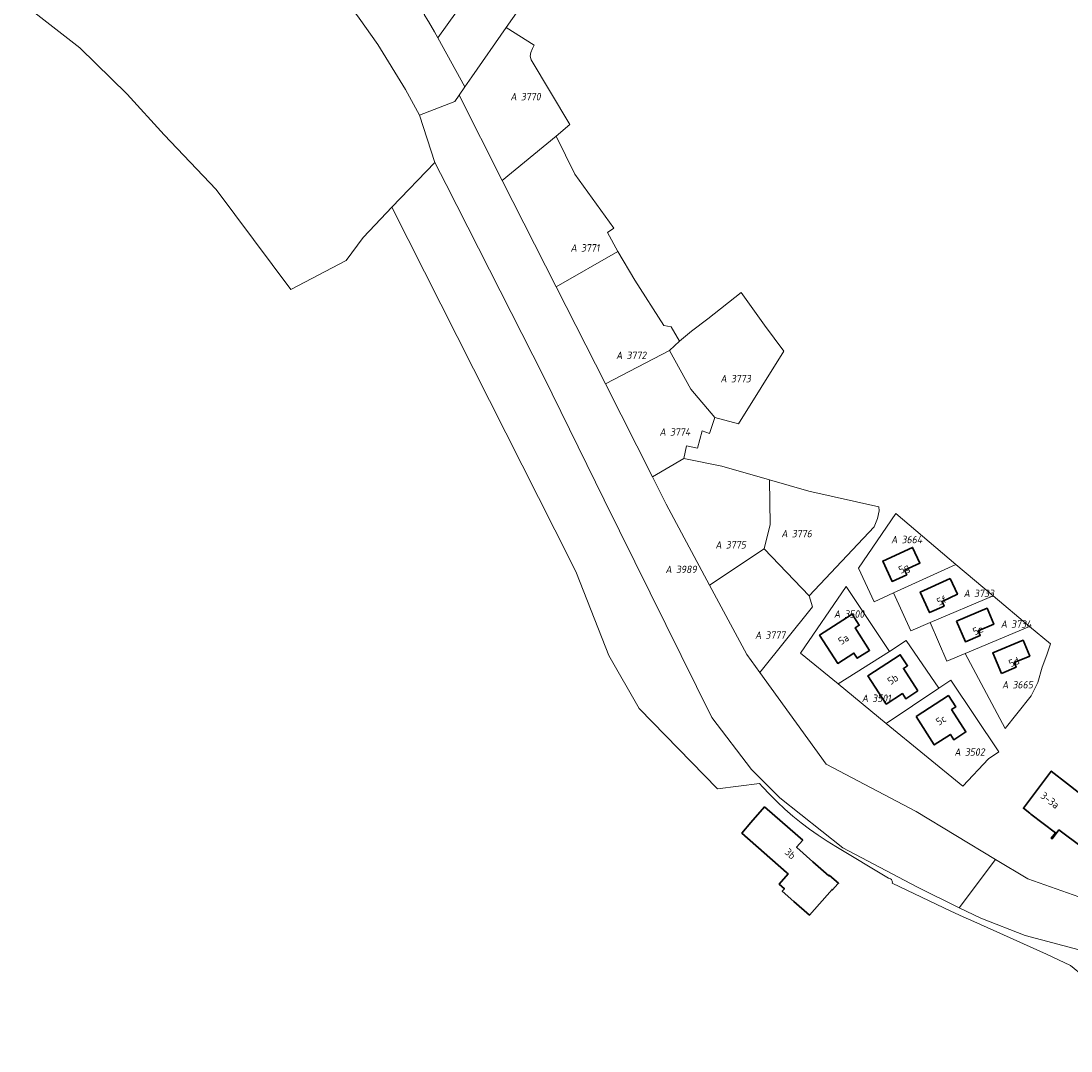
# Model space of a CAD drawing. Extents: x 184444 to 186844, y 346155 to 349219.
# Tile 4 of 49: x 185047 to 185301, y 346828 to 347077. Entities that reach past the tile are written whole.
import ezdxf
from ezdxf.enums import TextEntityAlignment as Align
from ezdxf.lldxf.tags import DXFTag

# ---------------------------------------------------------------- set-up
doc = ezdxf.new("R2010")
doc.units = 0
for name, color, linetype, lineweight in [('B-WE-KG-GRENS_PERCEEL-G', 150, 'KG-PERCEEL', 18), ('B-WE-KG-GRENS_PERCEEL-GV', 150, 'Continuous', 18), ('B-WE-KG-GRENS_PERCEEL-S', 150, 'Continuous', 25), ('B-WE-OG-BEBOUWING-G', 7, 'Continuous', 35), ('B-WE-OG-BEBOUWING_HUISNUMMER-T18', 1, 'Continuous', 18)]:
    doc.layers.add(name, color=color, linetype=linetype, lineweight=lineweight)
doc.styles.add('NLCS-ISO', font='NLCS-ISO.ttf')
doc.styles.add('NLCS-ISO-M1000-T18', font='NLCS-ISO.ttf', dxfattribs={"height": 1.8})
doc.styles.get("Standard").update_dxf_attribs({"font": 'NLCS-ISO.ttf'})
tags = doc.linetypes.add('KG-PERCEEL', pattern='A,5.5,-2,["P",Standard,S=1.8,R=0,X=-0.5,Y=-0.9],-2,5.5,-2,[5,NLCS.SHX,S=0.75,R=0,X=0,Y=0],-2', length=19).pattern_tags.tags
tags[6] = DXFTag(74, 10)

# ---------------------------------------------------------------- blocks, each defined once
blk = doc.blocks.new('SKG-PERCEELNUMMER-SO')
at = {"style": 'NLCS-ISO', "oblique": 10, "flags": 1}
for tag, p in [('GEMEENTECODE', (0, 2.55)), ('PERCEELGROOTTE', (0, -2.45))]:
    blk.add_attdef(tag, text='', height=1.8, dxfattribs=at).set_placement(p, align=Align.MIDDLE_CENTER)
at = {"style": 'NLCS-ISO', "oblique": 10}
blk.add_attdef('SECTIE', text='', height=1.8, dxfattribs=at).set_placement((-0.5, 0), align=Align.MIDDLE_RIGHT)
blk.add_attdef('PERCEELNUMMER', text='', height=1.8, dxfattribs=at).set_placement((0.5, 0), align=Align.MIDDLE_LEFT)

msp = doc.modelspace()

# ---------------------------------------------------------------- linework, layer by layer
at = {"layer": 'B-WE-KG-GRENS_PERCEEL-G', "flags": 128}
for points in [[(184619.933, 347001.151), (184616.303, 347007.776), (184614.682, 347008.576), (184614.231, 347010.642), (184615.493, 347014.996), (184617.25, 347017.675), (184624.322, 347026.517), (184634.13, 347033.958), (184640.876, 347044.373), (184652.757, 347056.203), (184658.006, 347060.713), (184663.321, 347064.935), (184666.877, 347068.911), (184673.351, 347076.432), (184681.82, 347107.095), (184686.322, 347133.152), (184688.246, 347141.057), (184693.575, 347155.171), (184708.589, 347173.438), (184712.644, 347176.144), (184722.39, 347181.352), (184773.831, 347187.755), (184792.481, 347185.904), (184826.731, 347183.109), (184863.301, 347178.31), (184890.817, 347173.479), (184910.63, 347169.465), (184921.065, 347165.258), (184933.937, 347158.527), (184944.421, 347151.879), (184954.762, 347143.099), (184966.142, 347130.797), (184976.953, 347121.208), (184986.908, 347113.223), (184997.216, 347106.021), (185006.116, 347101.413), (185036.151, 347087.677), (185049.786, 347079.541), (185061.357, 347070.508), (185072.794, 347059.295), (185081.721, 347049.475), (185094.294, 347036.297), (185112.418, 347012.094)], [(185083.549, 347140.3), (185090.969, 347129.39), (185128.95, 347077.67), (185133.46, 347071.319), (185140.08, 347060.41), (185143.479, 347054.199)], [(185147.961, 347072.886), (185168.212, 347101.268), (185168.537, 347117.408), (185172.239, 347123.619), (185173.696, 347132.039)], [(185180.549, 347098.391), (185164.474, 347075.408)], [(185144.648, 347078.569), (185145.528, 347077.087), (185145.656, 347076.872), (185147.137, 347074.378), (185147.961, 347072.886)], [(185164.474, 347075.408), (185156.12, 347063.463)], [(185164.474, 347075.408), (185171.271, 347071.143), (185170.822, 347070.336), (185170.446, 347069.37), (185170.292, 347068.458), (185170.505, 347067.61), (185179.892, 347051.937), (185176.527, 347049.163)], [(185147.961, 347072.886), (185154.469, 347061.102)], [(185156.12, 347063.463), (185154.469, 347061.102)], [(185154.469, 347061.102), (185153.072, 347059.038)], [(185143.479, 347054.199), (185152.049, 347057.527)], [(185153.072, 347059.038), (185152.049, 347057.527)], [(185163.514, 347038.436), (185153.072, 347059.038)], [(185147.174, 347042.788), (185143.479, 347054.199)], [(185176.527, 347049.163), (185163.514, 347038.436)], [(185191.451, 347021.239), (185188.999, 347025.891), (185190.468, 347026.881), (185181.071, 347039.978), (185176.527, 347049.163)], [(185136.834, 347031.978), (185147.174, 347042.788)], [(185274.05, 346862.628), (185263.773, 346867.671), (185245.9, 346877.147), (185230.674, 346889.233), (185223.763, 346896.034), (185214.213, 346908.605), (185188.161, 346961.25), (185173.456, 346991.134), (185149.926, 347037.467), (185147.174, 347042.788)], [(185176.545, 347012.727), (185163.514, 347038.436)], [(185132.788, 347027.747), (185136.834, 347031.978)], [(185136.834, 347031.978), (185180.21, 346946.19)], [(185112.418, 347012.094), (185125.755, 347019.124), (185129.866, 347024.692), (185132.788, 347027.747)], [(185191.451, 347021.239), (185176.545, 347012.727)], [(185206.348, 346999.616), (185204.325, 347003.083), (185202.594, 347003.38), (185195.617, 347014.353), (185191.451, 347021.239)], [(185188.447, 346989.246), (185176.545, 347012.727)], [(185214.897, 346981.105), (185220.688, 346979.615), (185231.581, 346997.205), (185226.922, 347003.436), (185221.318, 347011.351), (185213.266, 347005.027), (185209.3, 347001.976), (185206.348, 346999.616)], [(185206.348, 346999.616), (185203.955, 346997.341)], [(185203.955, 346997.341), (185188.447, 346989.246)], [(185214.897, 346981.105), (185209.143, 346987.952), (185203.955, 346997.341)], [(185199.843, 346966.764), (185188.447, 346989.246)], [(185207.454, 346971.267), (185208.113, 346974.261), (185210.749, 346973.709), (185211.872, 346977.906), (185213.625, 346977.31), (185214.897, 346981.105)], [(185199.843, 346966.764), (185207.454, 346971.267)], [(185228.124, 346966.073), (185216.597, 346969.339), (185207.454, 346971.267)], [(185213.665, 346940.61), (185203.174, 346960.192), (185199.843, 346966.764)], [(185228.124, 346966.073), (185228.341, 346955.31), (185226.837, 346949.401)], [(185237.768, 346938.028), (185253.477, 346954.7), (185254.278, 346956.717), (185254.668, 346958.548), (185254.552, 346959.516), (185237.646, 346963.375), (185228.124, 346966.073)], [(185258.101, 346938.74), (185253.45, 346936.619), (185249.708, 346944.759), (185258.685, 346957.91)], [(185258.685, 346957.91), (185273.237, 346945.642)], [(185226.837, 346949.401), (185213.665, 346940.61)], [(185226.837, 346949.401), (185237.768, 346938.028)], [(185180.21, 346946.19), (185181.462, 346943.48)], [(185273.237, 346945.642), (185258.101, 346938.74)], [(185273.237, 346945.642), (185282.244, 346938.052)], [(185225.734, 346892.671), (185215.536, 346891.368), (185196.594, 346910.815), (185189.268, 346923.602), (185181.462, 346943.48)], [(185225.8, 346919.502), (185222.627, 346923.884), (185213.665, 346940.61)], [(185257.203, 346924.571), (185246.669, 346940.307), (185235.638, 346924.15), (185244.737, 346916.733)], [(185225.8, 346919.502), (185238.584, 346935.378), (185237.768, 346938.028)], [(185262.291, 346929.552), (185258.101, 346938.74)], [(185267.025, 346931.567), (185282.244, 346938.052)], [(185282.244, 346938.052), (185291.052, 346930.626)], [(185262.291, 346929.552), (185267.025, 346931.567)], [(185267.025, 346931.567), (185271.007, 346922.213)], [(185275.442, 346924.073), (185291.052, 346930.626)], [(185291.052, 346930.626), (185296.076, 346926.392)], [(185269.07, 346915.698), (185261.192, 346927.274), (185257.203, 346924.571)], [(185285.13, 346905.959), (185287.953, 346909.543), (185291.421, 346913.842), (185293.079, 346917.099), (185294.104, 346920.76), (185295.215, 346923.792), (185296.076, 346926.392)], [(185257.203, 346924.571), (185244.737, 346916.733)], [(185275.442, 346924.073), (185271.007, 346922.213)], [(185285.13, 346905.959), (185275.442, 346924.073)], [(185282.839, 346874.308), (185263.583, 346885.907), (185241.872, 346897.312), (185225.8, 346919.502)], [(185256.349, 346907.168), (185274.895, 346892.03), (185281.1, 346898.663), (185283.62, 346900.34), (185271.991, 346917.646), (185269.07, 346915.698)], [(185244.737, 346916.733), (185256.349, 346907.168)], [(185269.07, 346915.698), (185256.349, 346907.168)], [(185244.213, 346877.439), (185242.085, 346878.745), (185239.948, 346880.158), (185237.858, 346881.638), (185235.817, 346883.186), (185233.828, 346884.801), (185231.893, 346886.48), (185230.015, 346888.221), (185228.195, 346890.021), (185226.433, 346891.882), (185225.734, 346892.671)], [(185256.96, 346869.761), (185244.213, 346877.439)], [(185282.839, 346874.308), (185274.05, 346862.628)], [(185434.347, 346854.866), (185394.936, 346854.641), (185372.511, 346855.276), (185357.672, 346855.431), (185339.593, 346857.12), (185322.442, 346860.147), (185304.352, 346864.797), (185290.625, 346869.618), (185282.839, 346874.308)], [(185256.96, 346869.761), (185257.201, 346869.717), (185257.423, 346869.614), (185257.61, 346869.456), (185257.752, 346869.256), (185257.837, 346869.026), (185257.86, 346868.783), (185257.82, 346868.541)], [(185272.019, 346861.792), (185257.82, 346868.541)], [(185274.973, 346860.428), (185272.019, 346861.792)], [(185448.042, 346840.796), (185443.38, 346841.307), (185414.64, 346842.759), (185391.916, 346843.407), (185368.869, 346842.328), (185351.748, 346843), (185334.036, 346844.515), (185320.074, 346847.938), (185289.991, 346855.906), (185279.215, 346860.093), (185274.05, 346862.628)], [(185274.973, 346860.428), (185277.573, 346859.285)], [(185295.099, 346851.422), (185277.573, 346859.285)], [(185295.099, 346851.422), (185300.905, 346848.633)], [(185326.083, 346828.006), (185300.905, 346848.633)]]:
    msp.add_lwpolyline(points, dxfattribs=at)
at = {"layer": 'B-WE-KG-GRENS_PERCEEL-GV', "flags": 128}
for points in [[(185173.696, 347132.039), (185172.53, 347145.262), (185169.38, 347180.98), (185162.38, 347262.799), (185162.174, 347265.204), (185155.679, 347269.062), (185154.29, 347269.887), (185105.937, 347298.611), (185105.304, 347295.496), (185154.029, 347266.552), (185157.938, 347220.868), (185165.046, 347135.681), (185165.052, 347126.186), (185162.302, 347113.679), (185161.471, 347111.516), (185157.272, 347100.593), (185144.648, 347078.569), (185145.528, 347077.087), (185145.656, 347076.872), (185147.137, 347074.378), (185147.961, 347072.886), (185168.212, 347101.268), (185168.537, 347117.408), (185172.239, 347123.619)], [(185147.961, 347072.886), (185154.469, 347061.102), (185156.12, 347063.463), (185164.474, 347075.408), (185180.549, 347098.391), (185190.979, 347113.303), (185194.059, 347117.706), (185177.37, 347129.453), (185173.696, 347132.039), (185172.239, 347123.619), (185168.537, 347117.408), (185168.212, 347101.268)], [(185156.12, 347063.463), (185154.469, 347061.102), (185153.072, 347059.038), (185163.514, 347038.436), (185176.527, 347049.163), (185179.892, 347051.937), (185170.505, 347067.61), (185170.292, 347068.458), (185170.446, 347069.37), (185170.822, 347070.336), (185171.271, 347071.143), (185164.474, 347075.408)], [(185143.479, 347054.199), (185147.174, 347042.788), (185149.926, 347037.467), (185173.456, 346991.134), (185188.161, 346961.25), (185214.213, 346908.605), (185223.763, 346896.034), (185230.674, 346889.233), (185245.9, 346877.147), (185263.773, 346867.671), (185274.05, 346862.628), (185282.839, 346874.308), (185263.583, 346885.907), (185241.872, 346897.312), (185225.8, 346919.502), (185222.627, 346923.884), (185213.665, 346940.61), (185203.174, 346960.192), (185199.843, 346966.764), (185188.447, 346989.246), (185176.545, 347012.727), (185163.514, 347038.436), (185153.072, 347059.038), (185152.049, 347057.527)], [(185191.451, 347021.239), (185188.999, 347025.891), (185190.468, 347026.881), (185181.071, 347039.978), (185176.527, 347049.163), (185163.514, 347038.436), (185176.545, 347012.727)], [(185203.955, 346997.341), (185206.348, 346999.616), (185204.325, 347003.083), (185202.594, 347003.38), (185195.617, 347014.353), (185191.451, 347021.239), (185176.545, 347012.727), (185188.447, 346989.246)], [(185203.955, 346997.341), (185209.143, 346987.952), (185214.897, 346981.105), (185220.688, 346979.615), (185231.581, 346997.205), (185226.922, 347003.436), (185221.318, 347011.351), (185213.266, 347005.027), (185209.3, 347001.976), (185206.348, 346999.616)], [(185188.447, 346989.246), (185199.843, 346966.764), (185207.454, 346971.267), (185208.113, 346974.261), (185210.749, 346973.709), (185211.872, 346977.906), (185213.625, 346977.31), (185214.897, 346981.105), (185209.143, 346987.952), (185203.955, 346997.341)], [(185226.837, 346949.401), (185228.341, 346955.31), (185228.124, 346966.073), (185216.597, 346969.339), (185207.454, 346971.267), (185199.843, 346966.764), (185203.174, 346960.192), (185213.665, 346940.61)], [(185226.837, 346949.401), (185237.768, 346938.028), (185253.477, 346954.7), (185254.278, 346956.717), (185254.668, 346958.548), (185254.552, 346959.516), (185237.646, 346963.375), (185228.124, 346966.073), (185228.341, 346955.31)], [(185258.685, 346957.91), (185249.708, 346944.759), (185253.45, 346936.619), (185258.101, 346938.74), (185273.237, 346945.642)], [(185253.45, 346936.619), (185249.708, 346944.759), (185258.685, 346957.91), (185273.237, 346945.642), (185282.244, 346938.052), (185291.052, 346930.626), (185296.076, 346926.392), (185295.215, 346923.792), (185294.104, 346920.76), (185293.079, 346917.099), (185291.421, 346913.842), (185287.953, 346909.543), (185285.13, 346905.959), (185275.442, 346924.073), (185271.007, 346922.213), (185267.025, 346931.567), (185262.291, 346929.552), (185258.101, 346938.74)], [(185226.837, 346949.401), (185213.665, 346940.61), (185222.627, 346923.884), (185225.8, 346919.502), (185238.584, 346935.378), (185237.768, 346938.028)], [(185262.291, 346929.552), (185267.025, 346931.567), (185282.244, 346938.052), (185273.237, 346945.642), (185258.101, 346938.74)], [(185257.203, 346924.571), (185246.669, 346940.307), (185235.638, 346924.15), (185244.737, 346916.733)], [(185244.737, 346916.733), (185235.638, 346924.15), (185246.669, 346940.307), (185257.203, 346924.571), (185261.192, 346927.274), (185269.07, 346915.698), (185271.991, 346917.646), (185283.62, 346900.34), (185281.1, 346898.663), (185274.895, 346892.03), (185256.349, 346907.168)], [(185291.052, 346930.626), (185282.244, 346938.052), (185267.025, 346931.567), (185271.007, 346922.213), (185275.442, 346924.073)], [(185291.052, 346930.626), (185275.442, 346924.073), (185285.13, 346905.959), (185287.953, 346909.543), (185291.421, 346913.842), (185293.079, 346917.099), (185294.104, 346920.76), (185295.215, 346923.792), (185296.076, 346926.392)], [(185257.203, 346924.571), (185244.737, 346916.733), (185256.349, 346907.168), (185269.07, 346915.698), (185261.192, 346927.274)], [(185269.07, 346915.698), (185256.349, 346907.168), (185274.895, 346892.03), (185281.1, 346898.663), (185283.62, 346900.34), (185271.991, 346917.646)], [(185274.05, 346862.628), (185279.215, 346860.093), (185289.991, 346855.906), (185320.074, 346847.938), (185334.036, 346844.515), (185351.748, 346843), (185368.869, 346842.328), (185391.916, 346843.407), (185414.64, 346842.759), (185443.38, 346841.307), (185448.042, 346840.796), (185448.821, 346857.436), (185434.347, 346854.866), (185394.936, 346854.641), (185372.511, 346855.276), (185357.672, 346855.431), (185339.593, 346857.12), (185322.442, 346860.147), (185304.352, 346864.797), (185290.625, 346869.618), (185282.839, 346874.308)]]:
    msp.add_lwpolyline(points, close=True, dxfattribs=at)
for points in [[(185180.549, 347098.391), (185164.474, 347075.408), (185171.271, 347071.143), (185170.822, 347070.336), (185170.446, 347069.37), (185170.292, 347068.458), (185170.505, 347067.61), (185179.892, 347051.937), (185176.527, 347049.163), (185181.071, 347039.978), (185190.468, 347026.881), (185188.999, 347025.891), (185191.451, 347021.239), (185195.617, 347014.353), (185202.594, 347003.38), (185204.325, 347003.083), (185206.348, 346999.616), (185209.3, 347001.976), (185213.266, 347005.027), (185221.318, 347011.351), (185226.922, 347003.436), (185231.581, 346997.205), (185220.688, 346979.615), (185214.897, 346981.105), (185213.625, 346977.31), (185211.872, 346977.906), (185210.749, 346973.709), (185208.113, 346974.261), (185207.454, 346971.267), (185216.597, 346969.339), (185228.124, 346966.073), (185237.646, 346963.375), (185254.552, 346959.516), (185254.668, 346958.548), (185254.278, 346956.717), (185253.477, 346954.7), (185237.768, 346938.028), (185238.584, 346935.378), (185225.8, 346919.502), (185241.872, 346897.312), (185263.583, 346885.907), (185282.839, 346874.308), (185290.625, 346869.618), (185304.352, 346864.797)], [(185049.786, 347079.541), (185061.357, 347070.508), (185072.794, 347059.295), (185081.721, 347049.475), (185094.294, 347036.297), (185112.418, 347012.094), (185125.755, 347019.124), (185129.866, 347024.692), (185132.788, 347027.747), (185136.834, 347031.978), (185147.174, 347042.788), (185143.479, 347054.199), (185140.08, 347060.41), (185133.46, 347071.319), (185128.95, 347077.67)], [(185326.083, 346828.006), (185300.905, 346848.633), (185295.099, 346851.422), (185277.573, 346859.285), (185274.973, 346860.428), (185272.019, 346861.792), (185257.82, 346868.541), (185257.86, 346868.783), (185257.837, 346869.026), (185257.752, 346869.256), (185257.61, 346869.456), (185257.423, 346869.614), (185257.201, 346869.717), (185256.96, 346869.761), (185244.213, 346877.439), (185242.085, 346878.745), (185239.948, 346880.158), (185237.858, 346881.638), (185235.817, 346883.186), (185233.828, 346884.801), (185231.893, 346886.48), (185230.015, 346888.221), (185228.195, 346890.021), (185226.433, 346891.882), (185225.734, 346892.671), (185215.536, 346891.368), (185196.594, 346910.815), (185189.268, 346923.602), (185181.462, 346943.48), (185180.21, 346946.19), (185136.834, 347031.978), (185132.788, 347027.747), (185129.866, 347024.692), (185125.755, 347019.124), (185112.418, 347012.094), (185094.294, 347036.297), (185081.721, 347049.475), (185072.794, 347059.295), (185061.357, 347070.508), (185049.786, 347079.541)], [(185128.95, 347077.67), (185133.46, 347071.319), (185140.08, 347060.41), (185143.479, 347054.199), (185152.049, 347057.527), (185153.072, 347059.038), (185154.469, 347061.102), (185147.961, 347072.886), (185147.137, 347074.378), (185145.656, 347076.872), (185145.528, 347077.087)], [(185320.074, 346847.938), (185289.991, 346855.906), (185279.215, 346860.093), (185274.05, 346862.628), (185263.773, 346867.671), (185245.9, 346877.147), (185230.674, 346889.233), (185223.763, 346896.034), (185214.213, 346908.605), (185188.161, 346961.25), (185173.456, 346991.134), (185149.926, 347037.467), (185147.174, 347042.788), (185136.834, 347031.978), (185180.21, 346946.19), (185181.462, 346943.48), (185189.268, 346923.602), (185196.594, 346910.815), (185215.536, 346891.368), (185225.734, 346892.671), (185226.433, 346891.882), (185228.195, 346890.021), (185230.015, 346888.221), (185231.893, 346886.48), (185233.828, 346884.801), (185235.817, 346883.186), (185237.858, 346881.638), (185239.948, 346880.158), (185242.085, 346878.745), (185244.213, 346877.439), (185256.96, 346869.761), (185257.201, 346869.717), (185257.423, 346869.614), (185257.61, 346869.456), (185257.752, 346869.256), (185257.837, 346869.026), (185257.86, 346868.783), (185257.82, 346868.541), (185272.019, 346861.792), (185274.973, 346860.428), (185277.573, 346859.285), (185295.099, 346851.422), (185300.905, 346848.633), (185326.083, 346828.006)]]:
    msp.add_lwpolyline(points, dxfattribs=at)
at = {"layer": 'B-WE-OG-BEBOUWING-G', "flags": 128}
for points in [[(185260.814, 346944.235), (185264.516, 346945.95), (185262.759, 346949.743), (185255.546, 346946.428), (185257.804, 346941.515), (185261.318, 346943.147)], [(185271.837, 346942.246), (185264.602, 346938.947), (185266.862, 346933.991), (185270.36, 346935.557), (185269.889, 346936.663), (185273.586, 346938.411)], [(185273.403, 346931.905), (185275.519, 346926.936), (185279.098, 346928.468), (185278.613, 346929.558), (185282.39, 346931.156), (185280.749, 346935.034)], [(185248.112, 346933.608), (185240.246, 346928.554), (185244.652, 346921.697), (185248.564, 346924.211), (185249.385, 346922.934), (185252.369, 346924.852), (185248.832, 346930.273), (185249.836, 346930.925)], [(185284.239, 346919.266), (185287.794, 346920.784), (185287.323, 346921.888), (185291.072, 346923.487), (185289.469, 346927.306), (185282.135, 346924.227)], [(185264.039, 346915.068), (185260.526, 346920.47), (185261.534, 346921.135), (185259.773, 346923.811), (185251.924, 346918.688), (185256.376, 346911.861), (185260.271, 346914.401), (185261.09, 346913.145)], [(185263.577, 346908.842), (185267.997, 346901.995), (185271.904, 346904.517), (185272.717, 346903.257), (185275.658, 346905.155), (185272.178, 346910.547), (185273.18, 346911.197), (185271.423, 346913.907)], [(185306.833, 346881.143), (185309.116, 346884.153), (185304.618, 346887.565), (185305.343, 346888.522), (185300.224, 346892.567), (185296.301, 346895.667), (185296.09, 346895.4), (185291.995, 346889.954), (185289.539, 346886.694), (185291.128, 346885.465), (185291.384, 346885.271), (185297.337, 346880.761), (185296.301, 346879.446), (185296.5, 346879.275), (185298.147, 346881.455), (185303.811, 346877.159)], [(185234.759, 346877.183), (185234.685, 346877.248), (185236.18, 346878.952), (185233.154, 346881.595), (185226.953, 346887.012), (185223.664, 346883.246), (185221.419, 346880.682), (185232.261, 346871.187), (185232.678, 346870.828), (185230.461, 346868.367), (185231.754, 346867.235), (185231.238, 346866.646), (185234.063, 346864.167), (185237.821, 346860.869), (185243.269, 346867.078), (185243.419, 346866.946), (185244.681, 346868.384), (185244.844, 346868.57), (185242.62, 346870.463), (185242.534, 346870.365), (185238.657, 346873.765)]]:
    msp.add_lwpolyline(points, close=True, dxfattribs=at)

# ---------------------------------------------------------------- block references
at = {"layer": 'B-WE-KG-GRENS_PERCEEL-S'}
for p, values in [((185167.507, 347058.701), {'PERCEELNUMMER': '3770', 'SECTIE': 'A'}), ((185182.065, 347022.148), {'PERCEELNUMMER': '3771', 'SECTIE': 'A'}), ((185193.076, 346996.169), {'PERCEELNUMMER': '3772', 'SECTIE': 'A'}), ((185218.308, 346990.537), {'PERCEELNUMMER': '3773', 'SECTIE': 'A'}), ((185203.588, 346977.657), {'PERCEELNUMMER': '3774', 'SECTIE': 'A'}), ((185233.044, 346953.078), {'PERCEELNUMMER': '3776', 'SECTIE': 'A'}), ((185217.081, 346950.363), {'PERCEELNUMMER': '3775', 'SECTIE': 'A'}), ((185259.594, 346951.645), {'PERCEELNUMMER': '3664', 'SECTIE': 'A'}), ((185205.012, 346944.418), {'PERCEELNUMMER': '3989', 'SECTIE': 'A'}), ((185277.131, 346938.634), {'PERCEELNUMMER': '3733', 'SECTIE': 'A'}), ((185245.762, 346933.637), {'PERCEELNUMMER': '3500', 'SECTIE': 'A'}), ((185286.104, 346931.206), {'PERCEELNUMMER': '3734', 'SECTIE': 'A'}), ((185226.672, 346928.534), {'PERCEELNUMMER': '3777', 'SECTIE': 'A'}), ((185286.412, 346916.547), {'PERCEELNUMMER': '3665', 'SECTIE': 'A'}), ((185252.505, 346913.285), {'PERCEELNUMMER': '3501', 'SECTIE': 'A'}), ((185274.889, 346900.28), {'PERCEELNUMMER': '3502', 'SECTIE': 'A'})]:
    msp.add_blockref('SKG-PERCEELNUMMER-SO', p, dxfattribs=at).add_auto_attribs(values)

# ---------------------------------------------------------------- texts
at = {"layer": 'B-WE-OG-BEBOUWING_HUISNUMMER-T18', "style": 'NLCS-ISO-M1000-T18'}
for s, rotation, p in [('5g', 24.6, (185260.756, 346944.42)), ('5f', 24.5, (185269.818, 346936.929)), ('5e', 23, (185278.576, 346929.761)), ('5a', 32.7, (185246.043, 346927.524)), ('5d', 22.7, (185287.282, 346922.05)), ('5b', 33.1, (185257.973, 346917.859)), ('5c', 32.8, (185269.608, 346907.975)), ('3-3a', 323.1, (185295.993, 346888.615)), ('3b', 318.8, (185233.188, 346875.692))]:
    msp.add_text(s, height=1.8, rotation=rotation, dxfattribs=at).set_placement(p, align=Align.MIDDLE)

doc.saveas('drawing.dxf')
